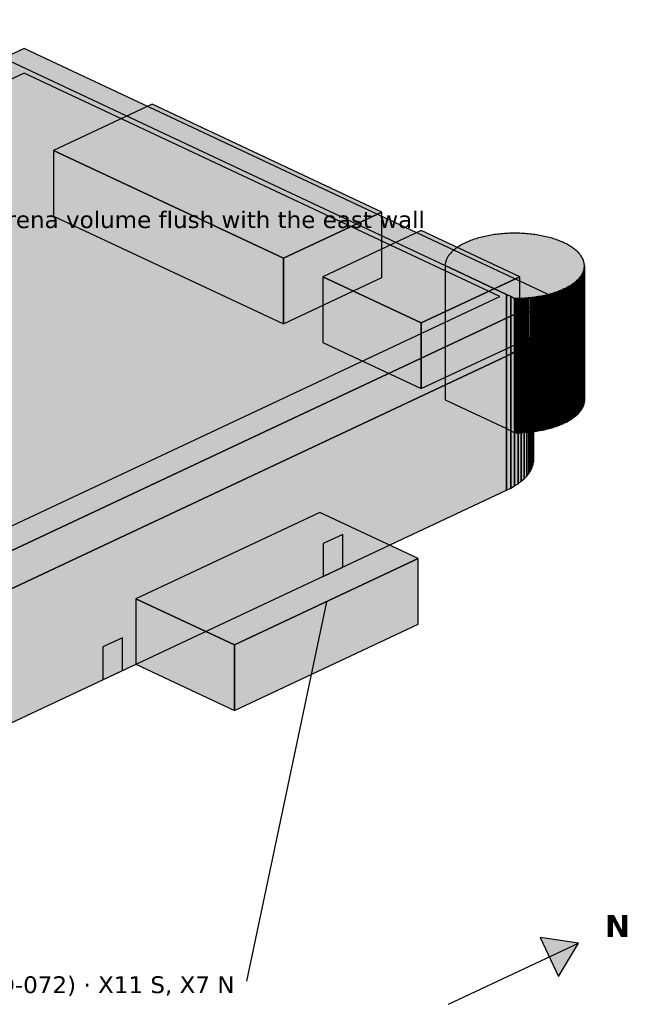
# Model space of a CAD drawing. Header units: inches. Extents: x 0.5 to 16.5, y 0.5 to 10.5.
# Tile 17 of 18: x 10.9 to 12.4, y 6.6 to 9. Entities that reach past the tile are written whole.
import ezdxf
from ezdxf.enums import TextEntityAlignment as Align

# ---------------------------------------------------------------- set-up
doc = ezdxf.new("R2010")
doc.units = ezdxf.units.IN
doc.header["$MEASUREMENT"] = 0
doc.layers.add('A-ANNO-TEXT', color=7, linetype='Continuous')
doc.layers.add('A-MASS', color=7, linetype='Continuous')
doc.styles.add('KS-BOLD', font='DejaVuSans-Bold.ttf')
doc.styles.add('KS-REG', font='DejaVuSans.ttf')

msp = doc.modelspace()

# ---------------------------------------------------------------- hatches: boundary and pattern name
at = {"layer": 'A-ANNO-TEXT', "true_color": 0x000000}
msp.add_hatch(color=7, dxfattribs=at).paths.add_polyline_path([(12.2629, 6.7265), (12.1667, 6.741), (12.2126, 6.6432)])
at = {"layer": 'A-MASS', "true_color": 0xc9c6be}
for points in [[(12.0829, 8.1969), (12.0933, 8.2021), (12.1029, 8.2077), (12.1118, 8.2135), (12.1198, 8.2195), (12.127, 8.2258), (12.1333, 8.2323), (12.1386, 8.239), (12.143, 8.2458), (12.1465, 8.2528), (12.149, 8.2598), (12.1505, 8.267), (12.151, 8.2741), (12.1505, 8.2812), (12.149, 8.2883), (12.1465, 8.2954), (12.143, 8.3023), (12.1386, 8.3092), (12.1333, 8.3159), (12.127, 8.3224), (12.1198, 8.3287), (12.1118, 8.3347), (12.1029, 8.3405), (12.0933, 8.3461), (12.0829, 8.3513), (10.6856, 9.0072), (10.6745, 9.0121), (10.6628, 9.0167), (10.6504, 9.0208), (10.6375, 9.0246), (10.6241, 9.0279), (10.6102, 9.0309), (10.596, 9.0334), (10.5814, 9.0355), (10.5666, 9.0371), (10.5516, 9.0383), (10.5364, 9.039), (10.5212, 9.0392), (10.506, 9.039), (10.4909, 9.0383), (10.4759, 9.0371), (10.4611, 9.0355), (10.4465, 9.0334), (10.4323, 9.0309), (10.4184, 9.0279), (10.405, 9.0246), (10.3921, 9.0208), (10.3797, 9.0167), (10.368, 9.0121), (10.3568, 9.0072), (8.6144, 8.1892), (8.604, 8.184), (8.5943, 8.1785), (8.5855, 8.1727), (8.5774, 8.1666), (8.5703, 8.1603), (8.564, 8.1538), (8.5586, 8.1471), (8.5542, 8.1403), (8.5508, 8.1333), (8.5483, 8.1263), (8.5468, 8.1192), (8.5463, 8.112), (8.5468, 8.1049), (8.5483, 8.0978), (8.5508, 8.0907), (8.5542, 8.0838), (8.5586, 8.0769), (8.564, 8.0703), (8.5703, 8.0638), (8.5774, 8.0575), (8.5855, 8.0514), (8.5943, 8.0456), (8.604, 8.0401), (8.6144, 8.0349), (10.0116, 7.3789), (10.0227, 7.374), (10.0345, 7.3695), (10.0469, 7.3653), (10.0598, 7.3615), (10.0732, 7.3582), (10.0871, 7.3552), (10.1013, 7.3527), (10.1159, 7.3506), (10.1307, 7.349), (10.1457, 7.3478), (10.1608, 7.3471), (10.176, 7.3469), (10.1912, 7.3471), (10.2064, 7.3478), (10.2214, 7.349), (10.2362, 7.3506), (10.2508, 7.3527), (10.265, 7.3552), (10.2788, 7.3582), (10.2923, 7.3615), (10.3052, 7.3653), (10.3175, 7.3695), (10.3293, 7.374), (10.3404, 7.3789)], [(9.1322, 8.1491), (10.4555, 7.5278), (12.1979, 8.3459), (10.8747, 8.9671)], [(12.2236, 8.3634), (12.2267, 8.3648), (12.2297, 8.3662), (12.2326, 8.3677), (12.2354, 8.3692), (12.2382, 8.3707), (12.2409, 8.3723), (12.2435, 8.3739), (12.246, 8.3755), (12.2484, 8.3772), (12.2507, 8.3789), (12.253, 8.3806), (12.2551, 8.3823), (12.2572, 8.3841), (12.2592, 8.3858), (12.261, 8.3877), (12.2628, 8.3895), (12.2645, 8.3913), (12.2661, 8.3932), (12.2676, 8.3951), (12.269, 8.397), (12.2703, 8.3989), (12.2715, 8.4008), (12.2726, 8.4028), (12.2735, 8.4047), (12.2744, 8.4067), (12.2752, 8.4087), (12.2759, 8.4106), (12.2765, 8.4126), (12.2769, 8.4146), (12.2773, 8.4166), (12.2776, 8.4186), (12.2777, 8.4206), (12.2778, 8.4226), (12.2777, 8.4247), (12.2776, 8.4267), (12.2773, 8.4287), (12.2769, 8.4307), (12.2765, 8.4327), (12.2759, 8.4347), (12.2752, 8.4366), (12.2744, 8.4386), (12.2735, 8.4406), (12.2726, 8.4425), (12.2715, 8.4445), (12.2703, 8.4464), (12.269, 8.4483), (12.2676, 8.4502), (12.2661, 8.4521), (12.2645, 8.454), (12.2628, 8.4558), (12.261, 8.4576), (12.2592, 8.4595), (12.2572, 8.4612), (12.2551, 8.463), (12.253, 8.4647), (12.2507, 8.4664), (12.2484, 8.4681), (12.246, 8.4698), (12.2435, 8.4714), (12.2409, 8.473), (12.2382, 8.4746), (12.2354, 8.4761), (12.2326, 8.4776), (12.2297, 8.4791), (12.2267, 8.4805), (12.2236, 8.4819), (12.2205, 8.4833), (12.2173, 8.4846), (12.214, 8.4859), (12.2107, 8.4872), (12.2073, 8.4884), (12.2038, 8.4896), (12.2003, 8.4907), (12.1967, 8.4918), (12.1931, 8.4929), (12.1894, 8.4939), (12.1856, 8.4948), (12.1818, 8.4958), (12.178, 8.4966), (12.1741, 8.4975), (12.1701, 8.4983), (12.1662, 8.499), (12.1622, 8.4997), (12.1581, 8.5004), (12.154, 8.501), (12.1499, 8.5015), (12.1458, 8.5021), (12.1416, 8.5025), (12.1374, 8.5029), (12.1332, 8.5033), (12.129, 8.5036), (12.1248, 8.5039), (12.1205, 8.5041), (12.1163, 8.5043), (12.112, 8.5044), (12.1077, 8.5045), (12.1034, 8.5045), (12.0991, 8.5045), (12.0949, 8.5044), (12.0906, 8.5043), (12.0863, 8.5041), (12.0821, 8.5039), (12.0778, 8.5036), (12.0736, 8.5033), (12.0694, 8.5029), (12.0652, 8.5025), (12.0611, 8.5021), (12.0569, 8.5015), (12.0528, 8.501), (12.0487, 8.5004), (12.0447, 8.4997), (12.0407, 8.499), (12.0367, 8.4983), (12.0328, 8.4975), (12.0289, 8.4966), (12.025, 8.4958), (12.0212, 8.4948), (12.0175, 8.4939), (12.0138, 8.4929), (12.0101, 8.4918), (12.0066, 8.4907), (12.003, 8.4896), (11.9996, 8.4884), (11.9962, 8.4872), (11.9928, 8.4859), (11.9895, 8.4846), (11.9863, 8.4833), (11.9832, 8.4819), (11.9801, 8.4805), (11.9771, 8.4791), (11.9742, 8.4776), (11.9714, 8.4761), (11.9686, 8.4746), (11.966, 8.473), (11.9634, 8.4714), (11.9609, 8.4698), (11.9585, 8.4681), (11.9561, 8.4664), (11.9539, 8.4647), (11.9517, 8.463), (11.9497, 8.4612), (11.9477, 8.4595), (11.9458, 8.4576), (11.944, 8.4558), (11.9423, 8.454), (11.9408, 8.4521), (11.9393, 8.4502), (11.9379, 8.4483), (11.9366, 8.4464), (11.9354, 8.4445), (11.9343, 8.4425), (11.9333, 8.4406), (11.9324, 8.4386), (11.9316, 8.4366), (11.931, 8.4347), (11.9304, 8.4327), (11.9299, 8.4307), (11.9295, 8.4287), (11.9293, 8.4267), (11.9291, 8.4247), (11.9291, 8.4235), (12.0829, 8.3513), (12.0933, 8.3461), (12.1025, 8.3408), (12.1034, 8.3408), (12.1077, 8.3408), (12.112, 8.3409), (12.1163, 8.341), (12.1205, 8.3412), (12.1248, 8.3414), (12.129, 8.3417), (12.1332, 8.342), (12.1374, 8.3424), (12.1416, 8.3428), (12.1458, 8.3432), (12.1499, 8.3438), (12.154, 8.3443), (12.1581, 8.3449), (12.1622, 8.3456), (12.1662, 8.3463), (12.1701, 8.347), (12.1741, 8.3478), (12.178, 8.3487), (12.1818, 8.3495), (12.1856, 8.3505), (12.1894, 8.3514), (12.1931, 8.3524), (12.1967, 8.3535), (12.2003, 8.3546), (12.2038, 8.3557), (12.2073, 8.3569), (12.2107, 8.3581), (12.214, 8.3594), (12.2173, 8.3607), (12.2205, 8.362)]]:
    msp.add_hatch(color=7, dxfattribs=at).paths.add_polyline_path(points)
at = {"layer": 'A-MASS', "true_color": 0x2c3e5c}
msp.add_hatch(color=7, dxfattribs=at).paths.add_polyline_path([(9.2637, 8.1491), (10.4555, 7.5896), (12.0664, 8.3459), (10.8747, 8.9054)])
at = {"layer": 'A-MASS', "true_color": 0xb0b0b0}
for points in [[(10.9486, 8.7119), (11.524, 8.4417), (11.7705, 8.5575), (11.1952, 8.8276)], [(11.6226, 8.3954), (11.8692, 8.2797), (12.1158, 8.3954), (11.8692, 8.5112)], [(11.1548, 7.5893), (11.4014, 7.4736), (11.8617, 7.6897), (11.6151, 7.8054)]]:
    msp.add_hatch(color=7, dxfattribs=at).paths.add_polyline_path(points)
at = {"layer": 'A-MASS', "true_color": 0x9e9e9e}
for points in [[(10.9486, 8.5476), (11.524, 8.2775), (11.524, 8.4417), (10.9486, 8.7119)], [(11.6226, 8.2312), (11.8692, 8.1155), (11.8692, 8.2797), (11.6226, 8.3954)], [(11.1548, 7.4251), (11.4014, 7.3094), (11.4014, 7.4736), (11.1548, 7.5893)]]:
    msp.add_hatch(color=7, dxfattribs=at).paths.add_polyline_path(points)
at = {"layer": 'A-MASS', "true_color": 0x7f7f7f}
for points in [[(11.524, 8.2775), (11.7705, 8.3933), (11.7705, 8.5575), (11.524, 8.4417)], [(11.8692, 8.1155), (12.1158, 8.2312), (12.1158, 8.3954), (11.8692, 8.2797)], [(11.4014, 7.3094), (11.8617, 7.5254), (11.8617, 7.6897), (11.4014, 7.4736)]]:
    msp.add_hatch(color=7, dxfattribs=at).paths.add_polyline_path(points)
at = {"layer": 'A-MASS', "true_color": 0xb5b2ab}
for points in [[(11.9291, 8.0873), (12.0829, 8.0151), (12.0829, 8.3513), (11.9291, 8.4235)], [(12.0829, 8.0151), (12.0933, 8.0099), (12.0933, 8.3461), (12.0829, 8.3513)], [(12.0933, 8.0099), (12.1025, 8.0047), (12.1025, 8.3408), (12.0933, 8.3461)], [(12.1025, 8.0047), (12.1034, 8.0047), (12.1034, 8.3408), (12.1025, 8.3408)]]:
    msp.add_hatch(color=7, dxfattribs=at).paths.add_polyline_path(points)
at = {"layer": 'A-MASS', "true_color": 0x918f89}
for points in [[(12.2744, 8.0706), (12.2752, 8.0725), (12.2752, 8.4087), (12.2744, 8.4067)], [(12.2752, 8.0725), (12.2759, 8.0745), (12.2759, 8.4106), (12.2752, 8.4087)], [(12.2759, 8.0745), (12.2765, 8.0765), (12.2765, 8.4126), (12.2759, 8.4106)], [(12.2765, 8.0765), (12.2769, 8.0785), (12.2769, 8.4146), (12.2765, 8.4126)], [(12.2769, 8.0785), (12.2773, 8.0805), (12.2773, 8.4166), (12.2769, 8.4146)], [(12.2773, 8.0805), (12.2776, 8.0825), (12.2776, 8.4186), (12.2773, 8.4166)], [(12.2776, 8.0825), (12.2777, 8.0845), (12.2777, 8.4206), (12.2776, 8.4186)], [(12.2777, 8.0845), (12.2778, 8.0865), (12.2778, 8.4226), (12.2777, 8.4206)], [(12.2551, 8.0462), (12.2572, 8.0479), (12.2572, 8.3841), (12.2551, 8.3823)], [(12.2572, 8.0479), (12.2592, 8.0497), (12.2592, 8.3858), (12.2572, 8.3841)], [(12.2592, 8.0497), (12.261, 8.0515), (12.261, 8.3877), (12.2592, 8.3858)], [(12.261, 8.0515), (12.2628, 8.0534), (12.2628, 8.3895), (12.261, 8.3877)], [(12.2628, 8.0534), (12.2645, 8.0552), (12.2645, 8.3913), (12.2628, 8.3895)], [(12.2645, 8.0552), (12.2661, 8.0571), (12.2661, 8.3932), (12.2645, 8.3913)], [(12.2661, 8.0571), (12.2676, 8.059), (12.2676, 8.3951), (12.2661, 8.3932)], [(12.2676, 8.059), (12.269, 8.0609), (12.269, 8.397), (12.2676, 8.3951)], [(12.269, 8.0609), (12.2703, 8.0628), (12.2703, 8.3989), (12.269, 8.397)], [(12.2703, 8.0628), (12.2715, 8.0647), (12.2715, 8.4008), (12.2703, 8.3989)], [(12.2715, 8.0647), (12.2726, 8.0666), (12.2726, 8.4028), (12.2715, 8.4008)], [(12.2726, 8.0666), (12.2735, 8.0686), (12.2735, 8.4047), (12.2726, 8.4028)], [(12.2735, 8.0686), (12.2744, 8.0706), (12.2744, 8.4067), (12.2735, 8.4047)], [(12.2107, 8.022), (12.214, 8.0233), (12.214, 8.3594), (12.2107, 8.3581)], [(12.214, 8.0233), (12.2173, 8.0246), (12.2173, 8.3607), (12.214, 8.3594)], [(12.2173, 8.0246), (12.2205, 8.0259), (12.2205, 8.362), (12.2173, 8.3607)], [(12.2205, 8.0259), (12.2236, 8.0272), (12.2236, 8.3634), (12.2205, 8.362)], [(12.2236, 8.0272), (12.2267, 8.0287), (12.2267, 8.3648), (12.2236, 8.3634)], [(12.2267, 8.0287), (12.2297, 8.0301), (12.2297, 8.3662), (12.2267, 8.3648)], [(12.2297, 8.0301), (12.2326, 8.0316), (12.2326, 8.3677), (12.2297, 8.3662)], [(12.2326, 8.0316), (12.2354, 8.0331), (12.2354, 8.3692), (12.2326, 8.3677)], [(12.2354, 8.0331), (12.2382, 8.0346), (12.2382, 8.3707), (12.2354, 8.3692)], [(12.2382, 8.0346), (12.2409, 8.0362), (12.2409, 8.3723), (12.2382, 8.3707)], [(12.2409, 8.0362), (12.2435, 8.0378), (12.2435, 8.3739), (12.2409, 8.3723)], [(12.2435, 8.0378), (12.246, 8.0394), (12.246, 8.3755), (12.2435, 8.3739)], [(12.246, 8.0394), (12.2484, 8.0411), (12.2484, 8.3772), (12.246, 8.3755)], [(12.2484, 8.0411), (12.2507, 8.0427), (12.2507, 8.3789), (12.2484, 8.3772)], [(12.2507, 8.0427), (12.253, 8.0445), (12.253, 8.3806), (12.2507, 8.3789)], [(12.253, 8.0445), (12.2551, 8.0462), (12.2551, 8.3823), (12.253, 8.3806)], [(10.4555, 7.4329), (12.1979, 8.2509), (12.1979, 8.3459), (10.4555, 7.5278)], [(12.1034, 8.0047), (12.1077, 8.0047), (12.1077, 8.3408), (12.1034, 8.3408)], [(12.1077, 8.0047), (12.112, 8.0048), (12.112, 8.3409), (12.1077, 8.3408)], [(12.112, 8.0048), (12.1163, 8.0049), (12.1163, 8.341), (12.112, 8.3409)], [(12.1163, 8.0049), (12.1205, 8.0051), (12.1205, 8.3412), (12.1163, 8.341)], [(12.1205, 8.0051), (12.1248, 8.0053), (12.1248, 8.3414), (12.1205, 8.3412)], [(12.1248, 8.0053), (12.129, 8.0056), (12.129, 8.3417), (12.1248, 8.3414)], [(12.129, 8.0056), (12.1332, 8.0059), (12.1332, 8.342), (12.129, 8.3417)], [(12.1332, 8.0059), (12.1374, 8.0063), (12.1374, 8.3424), (12.1332, 8.342)], [(12.1374, 8.0063), (12.1416, 8.0067), (12.1416, 8.3428), (12.1374, 8.3424)], [(12.1416, 8.0067), (12.1458, 8.0071), (12.1458, 8.3432), (12.1416, 8.3428)], [(12.1458, 8.0071), (12.1499, 8.0076), (12.1499, 8.3438), (12.1458, 8.3432)], [(12.1499, 8.0076), (12.154, 8.0082), (12.154, 8.3443), (12.1499, 8.3438)], [(12.154, 8.0082), (12.1581, 8.0088), (12.1581, 8.3449), (12.154, 8.3443)], [(12.1581, 8.0088), (12.1622, 8.0095), (12.1622, 8.3456), (12.1581, 8.3449)], [(12.1622, 8.0095), (12.1662, 8.0102), (12.1662, 8.3463), (12.1622, 8.3456)], [(12.1662, 8.0102), (12.1701, 8.0109), (12.1701, 8.347), (12.1662, 8.3463)], [(12.1701, 8.0109), (12.1741, 8.0117), (12.1741, 8.3478), (12.1701, 8.347)], [(12.1741, 8.0117), (12.178, 8.0125), (12.178, 8.3487), (12.1741, 8.3478)], [(12.178, 8.0125), (12.1818, 8.0134), (12.1818, 8.3495), (12.178, 8.3487)], [(12.1818, 8.0134), (12.1856, 8.0143), (12.1856, 8.3505), (12.1818, 8.3495)], [(12.1856, 8.0143), (12.1894, 8.0153), (12.1894, 8.3514), (12.1856, 8.3505)], [(12.1894, 8.0153), (12.1931, 8.0163), (12.1931, 8.3524), (12.1894, 8.3514)], [(12.1931, 8.0163), (12.1967, 8.0174), (12.1967, 8.3535), (12.1931, 8.3524)], [(12.1967, 8.0174), (12.2003, 8.0185), (12.2003, 8.3546), (12.1967, 8.3535)], [(12.2003, 8.0185), (12.2038, 8.0196), (12.2038, 8.3557), (12.2003, 8.3546)], [(12.2038, 8.0196), (12.2073, 8.0208), (12.2073, 8.3569), (12.2038, 8.3557)], [(12.2073, 8.0208), (12.2107, 8.022), (12.2107, 8.3581), (12.2073, 8.3569)], [(12.149, 7.9237), (12.1505, 7.9308), (12.1505, 8.267), (12.149, 8.2598)], [(12.1505, 7.9308), (12.151, 7.938), (12.151, 8.2741), (12.1505, 8.267)], [(12.1333, 7.8962), (12.1386, 7.9029), (12.1386, 8.239), (12.1333, 8.2323)], [(12.1386, 7.9029), (12.143, 7.9097), (12.143, 8.2458), (12.1386, 8.239)], [(12.143, 7.9097), (12.1465, 7.9167), (12.1465, 8.2528), (12.143, 8.2458)], [(12.1465, 7.9167), (12.149, 7.9237), (12.149, 8.2598), (12.1465, 8.2528)], [(12.1029, 7.8715), (12.1118, 7.8773), (12.1118, 8.2135), (12.1029, 8.2077)], [(12.1118, 7.8773), (12.1198, 7.8834), (12.1198, 8.2195), (12.1118, 8.2135)], [(12.1198, 7.8834), (12.127, 7.8897), (12.127, 8.2258), (12.1198, 8.2195)], [(12.127, 7.8897), (12.1333, 7.8962), (12.1333, 8.2323), (12.127, 8.2258)], [(10.3404, 7.0428), (12.0829, 7.8608), (12.0829, 8.1969), (10.3404, 7.3789)], [(12.0829, 7.8608), (12.0933, 7.866), (12.0933, 8.2021), (12.0829, 8.1969)], [(12.0933, 7.866), (12.1029, 7.8715), (12.1029, 8.2077), (12.0933, 8.2021)]]:
    msp.add_hatch(color=7, dxfattribs=at).paths.add_polyline_path(points)
at = {"layer": 'A-MASS', "true_color": 0x394c5a}
for points in [[(12.2735, 8.0891), (12.2744, 8.0911), (12.2744, 8.3862), (12.2735, 8.3842)], [(12.2777, 8.1051), (12.2778, 8.1071), (12.2778, 8.4021), (12.2777, 8.4001)], [(12.2628, 8.0739), (12.2645, 8.0757), (12.2645, 8.3708), (12.2628, 8.369)], [(12.2107, 8.0425), (12.214, 8.0438), (12.214, 8.3388), (12.2107, 8.3376)], [(12.2236, 8.0478), (12.2267, 8.0492), (12.2267, 8.3442), (12.2236, 8.3428)], [(12.246, 8.0599), (12.2484, 8.0616), (12.2484, 8.3566), (12.246, 8.355)], [(12.1163, 8.0254), (12.1205, 8.0256), (12.1205, 8.3207), (12.1163, 8.3205)], [(12.1499, 8.0282), (12.154, 8.0287), (12.154, 8.3238), (12.1499, 8.3232)], [(12.1818, 8.0339), (12.1856, 8.0349), (12.1856, 8.3299), (12.1818, 8.329)], [(12.1465, 8.1219), (12.149, 8.129), (12.149, 8.2393), (12.1465, 8.2323)], [(12.149, 8.129), (12.1505, 8.1361), (12.1505, 8.2464), (12.149, 8.2393)], [(12.1505, 8.1361), (12.151, 8.1432), (12.151, 8.2536), (12.1505, 8.2464)], [(12.127, 8.095), (12.1333, 8.1015), (12.1333, 8.2118), (12.127, 8.2053)], [(12.1333, 8.1015), (12.1386, 8.1082), (12.1386, 8.2185), (12.1333, 8.2118)], [(12.1386, 8.1082), (12.143, 8.115), (12.143, 8.2253), (12.1386, 8.2185)], [(12.143, 8.115), (12.1465, 8.1219), (12.1465, 8.2323), (12.143, 8.2253)], [(12.0933, 8.0713), (12.1029, 8.0768), (12.1029, 8.1871), (12.0933, 8.1816)], [(12.1029, 8.0768), (12.1118, 8.0826), (12.1118, 8.1929), (12.1029, 8.1871)], [(12.1118, 8.0826), (12.1198, 8.0887), (12.1198, 8.199), (12.1118, 8.1929)], [(12.1198, 8.0887), (12.127, 8.095), (12.127, 8.2053), (12.1198, 8.199)], [(10.3404, 7.248), (12.0829, 8.0661), (12.0829, 8.1764), (10.3404, 7.3584)], [(12.0829, 8.0661), (12.0933, 8.0713), (12.0933, 8.1816), (12.0829, 8.1764)], [(12.149, 7.9391), (12.1505, 7.9462), (12.1505, 8.0899), (12.149, 8.0828)], [(12.1505, 7.9462), (12.151, 7.9534), (12.151, 8.0971), (12.1505, 8.0899)], [(12.1386, 7.9183), (12.143, 7.9251), (12.143, 8.0688), (12.1386, 8.062)], [(12.143, 7.9251), (12.1465, 7.9321), (12.1465, 8.0758), (12.143, 8.0688)], [(12.1465, 7.9321), (12.149, 7.9391), (12.149, 8.0828), (12.1465, 8.0758)], [(12.1118, 7.8927), (12.1198, 7.8988), (12.1198, 8.0425), (12.1118, 8.0364)], [(12.1198, 7.8988), (12.127, 7.9051), (12.127, 8.0488), (12.1198, 8.0425)], [(12.127, 7.9051), (12.1333, 7.9116), (12.1333, 8.0553), (12.127, 8.0488)], [(12.1333, 7.9116), (12.1386, 7.9183), (12.1386, 8.062), (12.1333, 8.0553)], [(10.3404, 7.0582), (12.0829, 7.8762), (12.0829, 8.0199), (10.3404, 7.2018)], [(12.0829, 7.8762), (12.0933, 7.8814), (12.0933, 8.0251), (12.0829, 8.0199)], [(12.0933, 7.8814), (12.1029, 7.8869), (12.1029, 8.0306), (12.0933, 8.0251)], [(12.1029, 7.8869), (12.1118, 7.8927), (12.1118, 8.0364), (12.1029, 8.0306)]]:
    msp.add_hatch(color=7, dxfattribs=at).paths.add_polyline_path(points)
at = {"layer": 'A-MASS', "true_color": 0x131313}
for points in [[(11.6233, 7.6451), (11.6727, 7.6682), (11.6727, 7.7503), (11.6233, 7.7272)], [(11.0719, 7.3862), (11.1212, 7.4093), (11.1212, 7.4914), (11.0719, 7.4683)]]:
    msp.add_hatch(color=7, dxfattribs=at).paths.add_polyline_path(points)

# ---------------------------------------------------------------- linework, layer by layer
at = {"layer": 'A-ANNO-TEXT'}
for p, q in [((11.6316, 7.5816), (11.4316, 6.6316)), ((11.9371, 6.5735), (12.2629, 6.7265))]:
    msp.add_line(p, q, dxfattribs=at)
msp.add_lwpolyline([(12.2629, 6.7265), (12.1667, 6.741), (12.2126, 6.6432)], close=True, dxfattribs=at)
at = {"layer": 'A-MASS'}
msp.add_lwpolyline([(10.3404, 7.3789), (12.0829, 8.1969), (12.0933, 8.2021), (12.1029, 8.2077), (12.1118, 8.2135), (12.1198, 8.2195), (12.127, 8.2258), (12.1333, 8.2323), (12.1386, 8.239), (12.143, 8.2458), (12.1465, 8.2528), (12.149, 8.2598), (12.1505, 8.267), (12.151, 8.2741), (12.1505, 8.2812), (12.149, 8.2883), (12.1465, 8.2954), (12.143, 8.3023), (12.1386, 8.3092), (12.1333, 8.3159), (12.127, 8.3224), (12.1198, 8.3287), (12.1118, 8.3347), (12.1029, 8.3405), (12.0933, 8.3461), (12.0829, 8.3513), (10.6856, 9.0072)], dxfattribs=at)
for points in [[(9.1322, 8.1491), (10.4555, 7.5278), (12.1979, 8.3459), (10.8747, 8.9671)], [(9.2637, 8.1491), (10.4555, 7.5896), (12.0664, 8.3459), (10.8747, 8.9054)], [(10.9486, 8.7119), (11.524, 8.4417), (11.7705, 8.5575), (11.1952, 8.8276)], [(10.9486, 8.5476), (11.524, 8.2775), (11.524, 8.4417), (10.9486, 8.7119)], [(11.524, 8.2775), (11.7705, 8.3933), (11.7705, 8.5575), (11.524, 8.4417)], [(11.6226, 8.3954), (11.8692, 8.2797), (12.1158, 8.3954), (11.8692, 8.5112)], [(12.2236, 8.3634), (12.2267, 8.3648), (12.2297, 8.3662), (12.2326, 8.3677), (12.2354, 8.3692), (12.2382, 8.3707), (12.2409, 8.3723), (12.2435, 8.3739), (12.246, 8.3755), (12.2484, 8.3772), (12.2507, 8.3789), (12.253, 8.3806), (12.2551, 8.3823), (12.2572, 8.3841), (12.2592, 8.3858), (12.261, 8.3877), (12.2628, 8.3895), (12.2645, 8.3913), (12.2661, 8.3932), (12.2676, 8.3951), (12.269, 8.397), (12.2703, 8.3989), (12.2715, 8.4008), (12.2726, 8.4028), (12.2735, 8.4047), (12.2744, 8.4067), (12.2752, 8.4087), (12.2759, 8.4106), (12.2765, 8.4126), (12.2769, 8.4146), (12.2773, 8.4166), (12.2776, 8.4186), (12.2777, 8.4206), (12.2778, 8.4226), (12.2777, 8.4247), (12.2776, 8.4267), (12.2773, 8.4287), (12.2769, 8.4307), (12.2765, 8.4327), (12.2759, 8.4347), (12.2752, 8.4366), (12.2744, 8.4386), (12.2735, 8.4406), (12.2726, 8.4425), (12.2715, 8.4445), (12.2703, 8.4464), (12.269, 8.4483), (12.2676, 8.4502), (12.2661, 8.4521), (12.2645, 8.454), (12.2628, 8.4558), (12.261, 8.4576), (12.2592, 8.4595), (12.2572, 8.4612), (12.2551, 8.463), (12.253, 8.4647), (12.2507, 8.4664), (12.2484, 8.4681), (12.246, 8.4698), (12.2435, 8.4714), (12.2409, 8.473), (12.2382, 8.4746), (12.2354, 8.4761), (12.2326, 8.4776), (12.2297, 8.4791), (12.2267, 8.4805), (12.2236, 8.4819), (12.2205, 8.4833), (12.2173, 8.4846), (12.214, 8.4859), (12.2107, 8.4872), (12.2073, 8.4884), (12.2038, 8.4896), (12.2003, 8.4907), (12.1967, 8.4918), (12.1931, 8.4929), (12.1894, 8.4939), (12.1856, 8.4948), (12.1818, 8.4958), (12.178, 8.4966), (12.1741, 8.4975), (12.1701, 8.4983), (12.1662, 8.499), (12.1622, 8.4997), (12.1581, 8.5004), (12.154, 8.501), (12.1499, 8.5015), (12.1458, 8.5021), (12.1416, 8.5025), (12.1374, 8.5029), (12.1332, 8.5033), (12.129, 8.5036), (12.1248, 8.5039), (12.1205, 8.5041), (12.1163, 8.5043), (12.112, 8.5044), (12.1077, 8.5045), (12.1034, 8.5045), (12.0991, 8.5045), (12.0949, 8.5044), (12.0906, 8.5043), (12.0863, 8.5041), (12.0821, 8.5039), (12.0778, 8.5036), (12.0736, 8.5033), (12.0694, 8.5029), (12.0652, 8.5025), (12.0611, 8.5021), (12.0569, 8.5015), (12.0528, 8.501), (12.0487, 8.5004), (12.0447, 8.4997), (12.0407, 8.499), (12.0367, 8.4983), (12.0328, 8.4975), (12.0289, 8.4966), (12.025, 8.4958), (12.0212, 8.4948), (12.0175, 8.4939), (12.0138, 8.4929), (12.0101, 8.4918), (12.0066, 8.4907), (12.003, 8.4896), (11.9996, 8.4884), (11.9962, 8.4872), (11.9928, 8.4859), (11.9895, 8.4846), (11.9863, 8.4833), (11.9832, 8.4819), (11.9801, 8.4805), (11.9771, 8.4791), (11.9742, 8.4776), (11.9714, 8.4761), (11.9686, 8.4746), (11.966, 8.473), (11.9634, 8.4714), (11.9609, 8.4698), (11.9585, 8.4681), (11.9561, 8.4664), (11.9539, 8.4647), (11.9517, 8.463), (11.9497, 8.4612), (11.9477, 8.4595), (11.9458, 8.4576), (11.944, 8.4558), (11.9423, 8.454), (11.9408, 8.4521), (11.9393, 8.4502), (11.9379, 8.4483), (11.9366, 8.4464), (11.9354, 8.4445), (11.9343, 8.4425), (11.9333, 8.4406), (11.9324, 8.4386), (11.9316, 8.4366), (11.931, 8.4347), (11.9304, 8.4327), (11.9299, 8.4307), (11.9295, 8.4287), (11.9293, 8.4267), (11.9291, 8.4247), (11.9291, 8.4235), (12.0829, 8.3513), (12.0933, 8.3461), (12.1025, 8.3408), (12.1034, 8.3408), (12.1077, 8.3408), (12.112, 8.3409), (12.1163, 8.341), (12.1205, 8.3412), (12.1248, 8.3414), (12.129, 8.3417), (12.1332, 8.342), (12.1374, 8.3424), (12.1416, 8.3428), (12.1458, 8.3432), (12.1499, 8.3438), (12.154, 8.3443), (12.1581, 8.3449), (12.1622, 8.3456), (12.1662, 8.3463), (12.1701, 8.347), (12.1741, 8.3478), (12.178, 8.3487), (12.1818, 8.3495), (12.1856, 8.3505), (12.1894, 8.3514), (12.1931, 8.3524), (12.1967, 8.3535), (12.2003, 8.3546), (12.2038, 8.3557), (12.2073, 8.3569), (12.2107, 8.3581), (12.214, 8.3594), (12.2173, 8.3607), (12.2205, 8.362)], [(11.9291, 8.0873), (12.0829, 8.0151), (12.0829, 8.3513), (11.9291, 8.4235)], [(12.2744, 8.0706), (12.2752, 8.0725), (12.2752, 8.4087), (12.2744, 8.4067)], [(12.2752, 8.0725), (12.2759, 8.0745), (12.2759, 8.4106), (12.2752, 8.4087)], [(12.2759, 8.0745), (12.2765, 8.0765), (12.2765, 8.4126), (12.2759, 8.4106)], [(12.2765, 8.0765), (12.2769, 8.0785), (12.2769, 8.4146), (12.2765, 8.4126)], [(12.2769, 8.0785), (12.2773, 8.0805), (12.2773, 8.4166), (12.2769, 8.4146)], [(12.2773, 8.0805), (12.2776, 8.0825), (12.2776, 8.4186), (12.2773, 8.4166)], [(12.2776, 8.0825), (12.2777, 8.0845), (12.2777, 8.4206), (12.2776, 8.4186)], [(12.2777, 8.0845), (12.2778, 8.0865), (12.2778, 8.4226), (12.2777, 8.4206)], [(11.6226, 8.2312), (11.8692, 8.1155), (11.8692, 8.2797), (11.6226, 8.3954)], [(11.8692, 8.1155), (12.1158, 8.2312), (12.1158, 8.3954), (11.8692, 8.2797)], [(12.2551, 8.0462), (12.2572, 8.0479), (12.2572, 8.3841), (12.2551, 8.3823)], [(12.2572, 8.0479), (12.2592, 8.0497), (12.2592, 8.3858), (12.2572, 8.3841)], [(12.2592, 8.0497), (12.261, 8.0515), (12.261, 8.3877), (12.2592, 8.3858)], [(12.261, 8.0515), (12.2628, 8.0534), (12.2628, 8.3895), (12.261, 8.3877)], [(12.2628, 8.0534), (12.2645, 8.0552), (12.2645, 8.3913), (12.2628, 8.3895)], [(12.2645, 8.0552), (12.2661, 8.0571), (12.2661, 8.3932), (12.2645, 8.3913)], [(12.2661, 8.0571), (12.2676, 8.059), (12.2676, 8.3951), (12.2661, 8.3932)], [(12.2676, 8.059), (12.269, 8.0609), (12.269, 8.397), (12.2676, 8.3951)], [(12.269, 8.0609), (12.2703, 8.0628), (12.2703, 8.3989), (12.269, 8.397)], [(12.2703, 8.0628), (12.2715, 8.0647), (12.2715, 8.4008), (12.2703, 8.3989)], [(12.2715, 8.0647), (12.2726, 8.0666), (12.2726, 8.4028), (12.2715, 8.4008)], [(12.2726, 8.0666), (12.2735, 8.0686), (12.2735, 8.4047), (12.2726, 8.4028)], [(12.2735, 8.0686), (12.2744, 8.0706), (12.2744, 8.4067), (12.2735, 8.4047)], [(12.2107, 8.022), (12.214, 8.0233), (12.214, 8.3594), (12.2107, 8.3581)], [(12.214, 8.0233), (12.2173, 8.0246), (12.2173, 8.3607), (12.214, 8.3594)], [(12.2173, 8.0246), (12.2205, 8.0259), (12.2205, 8.362), (12.2173, 8.3607)], [(12.2205, 8.0259), (12.2236, 8.0272), (12.2236, 8.3634), (12.2205, 8.362)], [(12.2236, 8.0272), (12.2267, 8.0287), (12.2267, 8.3648), (12.2236, 8.3634)], [(12.2267, 8.0287), (12.2297, 8.0301), (12.2297, 8.3662), (12.2267, 8.3648)], [(12.2297, 8.0301), (12.2326, 8.0316), (12.2326, 8.3677), (12.2297, 8.3662)], [(12.2326, 8.0316), (12.2354, 8.0331), (12.2354, 8.3692), (12.2326, 8.3677)], [(12.2354, 8.0331), (12.2382, 8.0346), (12.2382, 8.3707), (12.2354, 8.3692)], [(12.2382, 8.0346), (12.2409, 8.0362), (12.2409, 8.3723), (12.2382, 8.3707)], [(12.2409, 8.0362), (12.2435, 8.0378), (12.2435, 8.3739), (12.2409, 8.3723)], [(12.2435, 8.0378), (12.246, 8.0394), (12.246, 8.3755), (12.2435, 8.3739)], [(12.246, 8.0394), (12.2484, 8.0411), (12.2484, 8.3772), (12.246, 8.3755)], [(12.2484, 8.0411), (12.2507, 8.0427), (12.2507, 8.3789), (12.2484, 8.3772)], [(12.2507, 8.0427), (12.253, 8.0445), (12.253, 8.3806), (12.2507, 8.3789)], [(12.253, 8.0445), (12.2551, 8.0462), (12.2551, 8.3823), (12.253, 8.3806)], [(10.4555, 7.4329), (12.1979, 8.2509), (12.1979, 8.3459), (10.4555, 7.5278)], [(12.0829, 8.0151), (12.0933, 8.0099), (12.0933, 8.3461), (12.0829, 8.3513)], [(12.0933, 8.0099), (12.1025, 8.0047), (12.1025, 8.3408), (12.0933, 8.3461)], [(12.1025, 8.0047), (12.1034, 8.0047), (12.1034, 8.3408), (12.1025, 8.3408)], [(12.1034, 8.0047), (12.1077, 8.0047), (12.1077, 8.3408), (12.1034, 8.3408)], [(12.1077, 8.0047), (12.112, 8.0048), (12.112, 8.3409), (12.1077, 8.3408)], [(12.112, 8.0048), (12.1163, 8.0049), (12.1163, 8.341), (12.112, 8.3409)], [(12.1163, 8.0049), (12.1205, 8.0051), (12.1205, 8.3412), (12.1163, 8.341)], [(12.1205, 8.0051), (12.1248, 8.0053), (12.1248, 8.3414), (12.1205, 8.3412)], [(12.1248, 8.0053), (12.129, 8.0056), (12.129, 8.3417), (12.1248, 8.3414)], [(12.129, 8.0056), (12.1332, 8.0059), (12.1332, 8.342), (12.129, 8.3417)], [(12.1332, 8.0059), (12.1374, 8.0063), (12.1374, 8.3424), (12.1332, 8.342)], [(12.1374, 8.0063), (12.1416, 8.0067), (12.1416, 8.3428), (12.1374, 8.3424)], [(12.1416, 8.0067), (12.1458, 8.0071), (12.1458, 8.3432), (12.1416, 8.3428)], [(12.1458, 8.0071), (12.1499, 8.0076), (12.1499, 8.3438), (12.1458, 8.3432)], [(12.1499, 8.0076), (12.154, 8.0082), (12.154, 8.3443), (12.1499, 8.3438)], [(12.154, 8.0082), (12.1581, 8.0088), (12.1581, 8.3449), (12.154, 8.3443)], [(12.1581, 8.0088), (12.1622, 8.0095), (12.1622, 8.3456), (12.1581, 8.3449)], [(12.1622, 8.0095), (12.1662, 8.0102), (12.1662, 8.3463), (12.1622, 8.3456)], [(12.1662, 8.0102), (12.1701, 8.0109), (12.1701, 8.347), (12.1662, 8.3463)], [(12.1701, 8.0109), (12.1741, 8.0117), (12.1741, 8.3478), (12.1701, 8.347)], [(12.1741, 8.0117), (12.178, 8.0125), (12.178, 8.3487), (12.1741, 8.3478)], [(12.178, 8.0125), (12.1818, 8.0134), (12.1818, 8.3495), (12.178, 8.3487)], [(12.1818, 8.0134), (12.1856, 8.0143), (12.1856, 8.3505), (12.1818, 8.3495)], [(12.1856, 8.0143), (12.1894, 8.0153), (12.1894, 8.3514), (12.1856, 8.3505)], [(12.1894, 8.0153), (12.1931, 8.0163), (12.1931, 8.3524), (12.1894, 8.3514)], [(12.1931, 8.0163), (12.1967, 8.0174), (12.1967, 8.3535), (12.1931, 8.3524)], [(12.1967, 8.0174), (12.2003, 8.0185), (12.2003, 8.3546), (12.1967, 8.3535)], [(12.2003, 8.0185), (12.2038, 8.0196), (12.2038, 8.3557), (12.2003, 8.3546)], [(12.2038, 8.0196), (12.2073, 8.0208), (12.2073, 8.3569), (12.2038, 8.3557)], [(12.2073, 8.0208), (12.2107, 8.022), (12.2107, 8.3581), (12.2073, 8.3569)], [(12.149, 7.9237), (12.1505, 7.9308), (12.1505, 8.267), (12.149, 8.2598)], [(12.1505, 7.9308), (12.151, 7.938), (12.151, 8.2741), (12.1505, 8.267)], [(12.1333, 7.8962), (12.1386, 7.9029), (12.1386, 8.239), (12.1333, 8.2323)], [(12.1386, 7.9029), (12.143, 7.9097), (12.143, 8.2458), (12.1386, 8.239)], [(12.143, 7.9097), (12.1465, 7.9167), (12.1465, 8.2528), (12.143, 8.2458)], [(12.1465, 7.9167), (12.149, 7.9237), (12.149, 8.2598), (12.1465, 8.2528)], [(12.1029, 7.8715), (12.1118, 7.8773), (12.1118, 8.2135), (12.1029, 8.2077)], [(12.1118, 7.8773), (12.1198, 7.8834), (12.1198, 8.2195), (12.1118, 8.2135)], [(12.1198, 7.8834), (12.127, 7.8897), (12.127, 8.2258), (12.1198, 8.2195)], [(12.127, 7.8897), (12.1333, 7.8962), (12.1333, 8.2323), (12.127, 8.2258)], [(10.3404, 7.0428), (12.0829, 7.8608), (12.0829, 8.1969), (10.3404, 7.3789)], [(12.0829, 7.8608), (12.0933, 7.866), (12.0933, 8.2021), (12.0829, 8.1969)], [(12.0933, 7.866), (12.1029, 7.8715), (12.1029, 8.2077), (12.0933, 8.2021)], [(11.1548, 7.5893), (11.4014, 7.4736), (11.8617, 7.6897), (11.6151, 7.8054)], [(11.6233, 7.6451), (11.6727, 7.6682), (11.6727, 7.7503), (11.6233, 7.7272)], [(11.4014, 7.3094), (11.8617, 7.5254), (11.8617, 7.6897), (11.4014, 7.4736)], [(11.1548, 7.4251), (11.4014, 7.3094), (11.4014, 7.4736), (11.1548, 7.5893)], [(11.0719, 7.3862), (11.1212, 7.4093), (11.1212, 7.4914), (11.0719, 7.4683)]]:
    msp.add_lwpolyline(points, close=True, dxfattribs=at)

# ---------------------------------------------------------------- texts
at = {"layer": 'A-ANNO-TEXT', "style": 'KS-REG'}
msp.add_text('arena volume flush with the east wall', height=0.042, dxfattribs=at).set_placement((10.7951, 8.5175))
at = {"layer": 'A-ANNO-TEXT', "style": 'KS-BOLD'}
msp.add_text('N', height=0.055, dxfattribs=at).set_placement((12.3607, 6.7424), align=Align.CENTER)
at = {"layer": 'A-ANNO-TEXT', "style": 'KS-REG'}
msp.add_text("RESTROOM BUMP-OUT 30' x 56', 16' ASSUMED (D-072) · X11 S, X7 N", height=0.042, dxfattribs=at).set_placement((11.4016, 6.6016), align=Align.RIGHT)

doc.saveas('drawing.dxf')
